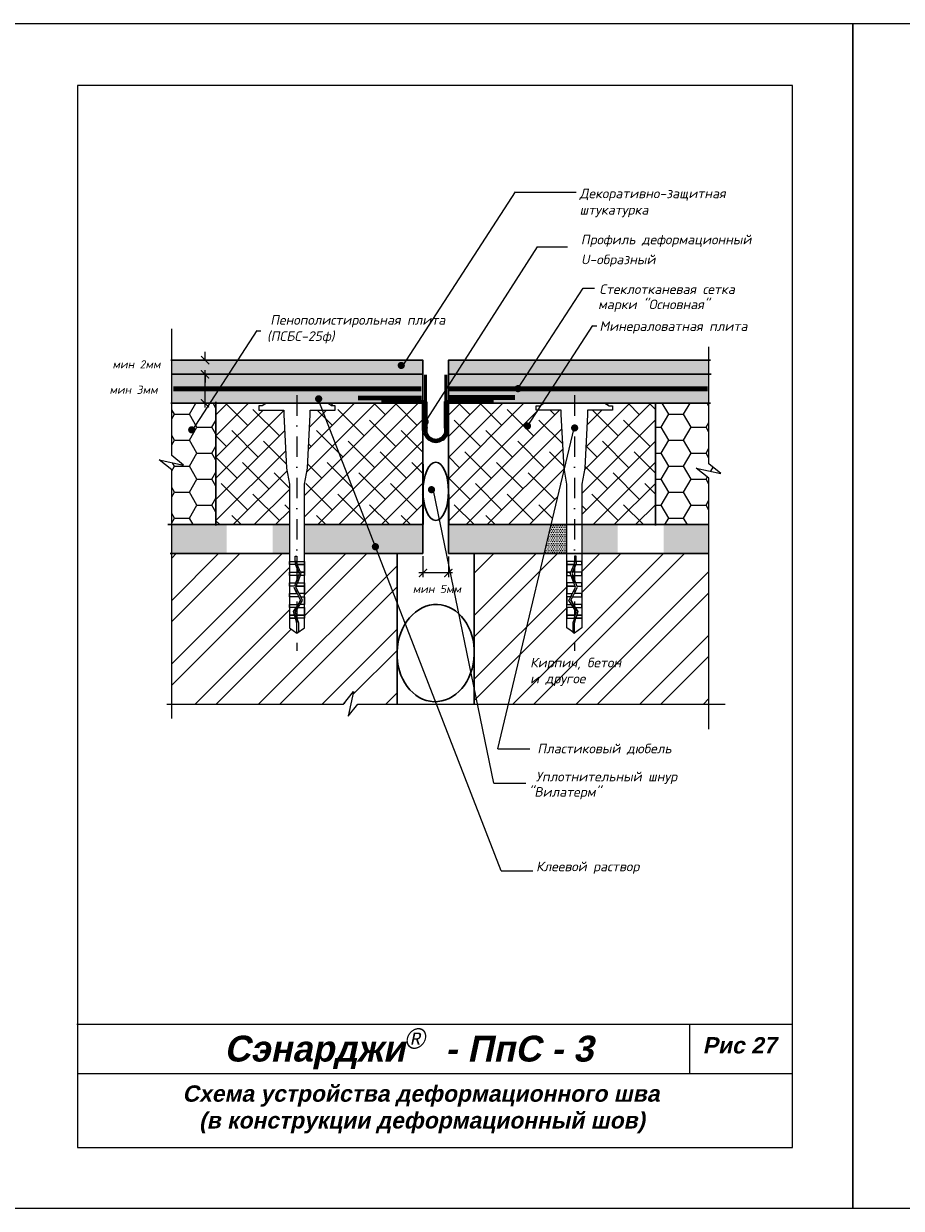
# Model space of a CAD drawing. Header units: inches. Extents: x 47 to 4151, y -1120 to 1902.
# Tile 72 of 93: x 1314 to 1529, y 949 to 1239. Entities that reach past the tile are written whole.
import ezdxf

# ---------------------------------------------------------------- set-up
doc = ezdxf.new("R2010")
doc.units = ezdxf.units.IN
doc.header["$LTSCALE"] = 10
doc.header["$MEASUREMENT"] = 0
doc.linetypes.add('DASHDOT', pattern=[1, 0.5, -0.25, 0, -0.25])
doc.linetypes.add('HIDDEN', pattern=[0.375, 0.25, -0.125])
doc.layers.add('dim', color=160, linetype='Continuous', lineweight=15)
doc.layers.add('Layer1', color=108, linetype='Continuous', lineweight=30)
for name, color, linetype in [('DUBEL', 142, 'Continuous'), ('hatch', 240, 'Continuous'), ('ndp', 242, 'Continuous'), ('ramka', 248, 'Continuous')]:
    doc.layers.add(name, color=color, linetype=linetype)
doc.layers.add('list', color=5, linetype='Continuous', plot=False)
doc.styles.add('ndp', font='ARIALBD.TTF', dxfattribs={"oblique": 12})
doc.styles.add('style2', font='romans.shx', dxfattribs={"oblique": 12})
doc.dimstyles.new('1', dxfattribs={"dimtxt": 2, "dimasz": 2, "dimexe": 1, "dimexo": 0.7, "dimgap": 2, "dimtad": 0, "dimtih": 1, "dimtoh": 1, "dimdec": 4, "dimzin": 0, "dimdsep": 46, "dimtxsty": 'style2', "dimblk": 'ARCHTICK', "dimcen": 1.5, "dimdle": 1, "dimadec": 0, "dimazin": 0, "dimtfac": 1, "dimtdec": 4, "dimtofl": 0, "dimtmove": 0, "dimatfit": 2, "dimldrblk": 'DOTSMALL', "dimfxl": 1, "dimtolj": 1, "dimtzin": 0, "dimarcsym": 0})
pattern_1 = [(0, (839.3716, 1349.6282), (5.498905, 3.174794), [3.665937, -7.331874]), (120, (839.3716, 1349.6282), (-5.498905, 3.174794), [3.665937, -7.331874]), (60, (839.3716, 1349.6282), (1e-08, 6.349589), [-7.331874, 3.665937])]
pattern_2 = [(45, (1075.834, 2192.116), (-7.77663, 7.77663), []), (45, (1081.018, 2192.116), (-7.77663, 7.77663), [])]

# ---------------------------------------------------------------- blocks, each defined once
blk = doc.blocks.new('_ArchTick')
at = {"layer": 'DUBEL', "color": 0, "const_width": 0.15}
blk.add_lwpolyline([(-0.5, -0.5), (0.5, 0.5)], dxfattribs=at)
blk = doc.blocks.new('*D271')
at = {"layer": 'Defpoints', "color": 0}
for p in [(1358.26, 1156.53), (1359.26, 1156.53), (1359.26, 1153.07)]:
    blk.add_point(p, dxfattribs=at)
at = {"layer": 'dim', "color": 0, "lineweight": -2}
for p, q in [((1358.26, 1156.53), (1358.26, 1158.53)), ((1358.56, 1156.53), (1357.26, 1156.53)), ((1358.56, 1153.07), (1357.26, 1153.07)), ((1358.26, 1153.07), (1358.26, 1151.07))]:
    blk.add_line(p, q, dxfattribs=at)
at = {"layer": 'dim', "color": 0, "lineweight": -2, "xscale": 2, "yscale": 2, "zscale": 2}
for p, rotation in [((1358.26, 1156.53), 270), ((1358.26, 1153.07), 90)]:
    blk.add_blockref('_ArchTick', p, dxfattribs=dict(at, rotation=rotation))
at = {"layer": 'dim', "color": 0, "insert": (1341.46, 1155.51), "char_height": 2, "attachment_point": 5, "style": 'style2'}
blk.add_mtext('\\A1;{\\fRomanS|b0|i0|c204|p2;мин 2мм}', dxfattribs=at)
blk = doc.blocks.new('_DotSmall')
at = {"layer": 'DUBEL', "color": 0, "const_width": 0.5}
blk.add_lwpolyline([(-0.0625, 0, 1), (0.0625, 0, 1)], format="xyb", close=True, dxfattribs=at)
blk = doc.blocks.new('*D270')
at = {"layer": 'Defpoints', "color": 0}
for p in [(1357.16, 1153.07), (1357.16, 1145.97), (1358.22, 1145.97)]:
    blk.add_point(p, dxfattribs=at)
at = {"layer": 'dim', "color": 0, "lineweight": -2}
for p, q in [((1357.86, 1153.07), (1359.22, 1153.07)), ((1358.22, 1154.07), (1358.22, 1144.97)), ((1357.86, 1145.97), (1359.22, 1145.97))]:
    blk.add_line(p, q, dxfattribs=at)
at = {"layer": 'dim', "color": 0, "lineweight": -2, "xscale": 2, "yscale": 2, "zscale": 2}
for p, rotation in [((1358.22, 1153.07), 90), ((1358.22, 1145.97), 270)]:
    blk.add_blockref('_ArchTick', p, dxfattribs=dict(at, rotation=rotation))
at = {"layer": 'dim', "color": 0, "insert": (1340.74, 1149.28), "char_height": 2, "attachment_point": 5, "style": 'style2'}
blk.add_mtext('\\A1;{\\fRomanS|b0|i0|c204|p2;мин 3мм}', dxfattribs=at)
blk = doc.blocks.new('*D269')
at = {"layer": 'Defpoints', "color": 0}
for p in [(1411.59, 1109.23), (1417.83, 1109.16), (1411.59, 1104.43)]:
    blk.add_point(p, dxfattribs=at)
at = {"layer": 'dim', "color": 0, "lineweight": -2}
for p, q in [((1411.59, 1108.53), (1411.59, 1103.43)), ((1417.83, 1108.46), (1417.83, 1103.43)), ((1418.83, 1104.43), (1410.59, 1104.43))]:
    blk.add_line(p, q, dxfattribs=at)
at = {"layer": 'dim', "color": 0, "lineweight": -2, "xscale": 2, "yscale": 2, "zscale": 2, "rotation": 180}
blk.add_blockref('_ArchTick', (1411.59, 1104.43), dxfattribs=at)
at = {"layer": 'dim', "color": 0, "lineweight": -2, "xscale": 2, "yscale": 2, "zscale": 2}
blk.add_blockref('_ArchTick', (1417.83, 1104.43), dxfattribs=at)
at = {"layer": 'dim', "color": 0, "insert": (1415.01, 1100.52), "char_height": 2, "attachment_point": 5, "style": 'style2'}
blk.add_mtext('\\A1;{\\fRomanS|b0|i0|c204|p2;мин 5мм}', dxfattribs=at)

msp = doc.modelspace()

# ---------------------------------------------------------------- hatches: boundary and pattern name
at = {"layer": 'dim'}
h = msp.add_hatch(dxfattribs=at)
h.set_pattern_fill('DOTS', color=1, scale=7, style=0)
h.paths.add_polyline_path([(1411.585923, 1153.073116), (1363.95561, 1153.073116), (1359.351074, 1145.974515), (1377.332693, 1145.974515), (1388.194534, 1145.974515), (1411.585923, 1145.974515)])
h.paths.add_polyline_path([(1437.017624, 1153.073116), (1419.70369, 1153.073116), (1417.828194, 1150.169133), (1417.828194, 1149.523815), (1434.427963, 1149.523815, -0.5434053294), (1435.009946, 1149.977972)])
h.paths.add_polyline_path([(1363.578342, 1116.262098), (1350.117017, 1116.262098), (1350.117017, 1109.163497), (1363.578342, 1109.163497)])
h.paths.add_polyline_path([(1378.887071, 1116.262098), (1374.831744, 1116.262098), (1374.831744, 1109.163497), (1378.887071, 1109.163497)])
h.paths.add_polyline_path([(1411.585923, 1116.262098), (1382.612767, 1116.262098), (1382.612767, 1109.163497), (1400.592407, 1109.163497), (1400.094102, 1110.44851, -0.0832334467), (1399.950649, 1110.424463, -1), (1399.950649, 1111.304288, -0.8463240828), (1400.094102, 1110.44851), (1400.592407, 1109.163497), (1411.585923, 1109.163497)])
h.paths.add_polyline_path([(1442.97529, 1116.262098), (1417.828194, 1116.262098), (1417.828194, 1109.163497), (1441.287362, 1109.163497)])
h.paths.add_polyline_path([(1459.232208, 1116.262098), (1450.527045, 1116.262098), (1450.527045, 1109.163497), (1459.232208, 1109.163497)])
h = msp.add_hatch(dxfattribs=at)
h.set_pattern_fill('DOTS', color=1, scale=7, style=0)
h.paths.add_polyline_path([(1363.95561, 1153.073116), (1350.117017, 1153.073116), (1350.117017, 1145.974515), (1359.351074, 1145.974515)])
h.paths.add_polyline_path([(1445.361224, 1153.073116), (1437.017624, 1153.073116), (1435.009946, 1149.977972, -0.3440063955), (1435.304431, 1149.523815), (1443.058956, 1149.523815)])
h.paths.add_polyline_path([(1443.058956, 1149.523815), (1435.304431, 1149.523815, -0.3888441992), (1434.866197, 1149.122296, -1), (1434.866197, 1150.002121, -0.0834129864), (1435.009946, 1149.977972), (1437.017624, 1153.073116), (1419.70369, 1153.073116), (1417.828194, 1150.169133), (1417.828194, 1145.974515), (1440.756688, 1145.974515)])
h.paths.add_polyline_path([(1419.70369, 1153.073116), (1417.828194, 1153.073116), (1417.828194, 1150.169133)])
h = msp.add_hatch(dxfattribs=at)
h.set_pattern_fill('DOTS', color=1, scale=7, style=0)
h.paths.add_polyline_path([(1481.611423, 1153.073116), (1445.361224, 1153.073116), (1440.756688, 1145.974515), (1481.611423, 1145.974515)])
h.paths.add_polyline_path([(1481.611423, 1116.262098), (1470.485609, 1116.262098), (1470.485609, 1109.163497), (1481.611423, 1109.163497)])
h = msp.add_hatch(dxfattribs=at)
h.set_pattern_fill('ANSI38', color=1, scale=29.3275, style=0)
h.paths.add_polyline_path([(1377.530169, 1143.187848), (1377.530169, 1144.323942), (1371.421504, 1144.323942), (1371.421504, 1145.344805), (1372.263134, 1145.344805), (1373.305304, 1145.974515), (1360.922641, 1145.974515), (1360.922641, 1116.262098), (1378.887071, 1116.262098), (1378.887071, 1126.168693), (1378.211514, 1130.131342)])
h.paths.add_polyline_path([(1411.551164, 1145.974515), (1388.194534, 1145.974515), (1389.236704, 1145.344805), (1390.078334, 1145.344805), (1390.078334, 1144.323942), (1383.969669, 1144.323942), (1383.969669, 1143.187848), (1383.288324, 1130.131342), (1382.612767, 1126.168693), (1382.612767, 1116.262098), (1411.585923, 1116.262098), (1411.585923, 1126.938262)])
h.paths.add_polyline_path([(1446.187331, 1129.770371), (1446.125793, 1130.131342), (1445.444447, 1143.187848), (1445.444447, 1144.323942), (1439.686037, 1144.323942), (1437.396761, 1140.794671, -0.7608202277), (1437.170575, 1139.977449, -1), (1437.170575, 1140.857274, -0.1358342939), (1437.396761, 1140.794671), (1439.686037, 1144.323942), (1439.335782, 1144.323942), (1439.335782, 1145.344805), (1440.177412, 1145.344805), (1440.458324, 1145.51454), (1440.756688, 1145.974515), (1417.828194, 1145.974515), (1417.828194, 1129.328657), (1417.895508, 1116.262098), (1442.97529, 1116.262098)])
h.paths.add_polyline_path([(1468.507493, 1145.974515), (1456.108812, 1145.974515), (1457.150982, 1145.344805), (1457.992612, 1145.344805), (1457.992612, 1144.323942), (1451.883947, 1144.323942), (1451.883947, 1143.187848), (1451.202602, 1130.131342), (1450.527045, 1126.168693), (1450.527045, 1116.262098), (1468.507493, 1116.262098)])
h = msp.add_hatch(dxfattribs=at)
h.set_pattern_fill('DOTS', color=1, scale=7, style=0)
h.set_pattern_definition([(0, (-210, 0), (0.21875, 0.4375), [0, -0.4375])])
h.paths.add_polyline_path([(1446.801349, 1116.262098), (1442.97529, 1116.262098), (1441.287362, 1109.163497), (1446.801349, 1109.163497)])
at = {"layer": 'hatch'}
h = msp.add_hatch(dxfattribs=at)
h.set_pattern_fill('AR-CONC', color=1, scale=0.293275, angle=90, style=0)
h.set_pattern_definition([(140, (839.3716, 1349.6282), (0.1840363, 2.1035444), [0.219956, -2.419518]), (85, (839.3716, 1349.6282), (-2.205991, -0.406923), [0.175965, -1.9356146]), (190.4514, (839.387, 1349.8035), (-2.0219534, 1.696623), [0.186934, -2.056274]), (136.1842, (838.785, 1349.6282), (0.485426, 3.129951), [0.329934, -3.629277]), (186.6356, (838.8255, 1349.889), (-2.856844, 2.741131), [0.280401, -3.08441]), (81.1842, (838.785, 1349.6282), (-2.856846, 2.74113), [0.263947, -2.903422]), (111, (838.9317, 1349.9215), (1.1807803, 1.750579), [0.219956, -2.419518]), (56, (838.9317, 1349.9215), (-2.1266834, 0.713583), [0.175965, -1.9356146]), (161.4514, (839.0301, 1350.0674), (-0.945901, 2.4641624), [0.186934, -2.056274]), (127.5, (839.3716, 1349.62824), (-0.97629425, 0.0356618), [0, -1.9121526, 0, -1.964942, 0, -1.9429465]), (97.5, (839.3716, 1349.6282), (-1.1567107, 0.771517), [0, -1.1203103, 0, -1.8681614, 0, -0.7405192]), (57.5, (839.3716, 1348.9742), (0.0661478, 1.5655674), [0, -0.7331874, 0, -2.2875445, 0, -3.0353956]), (47.5, (839.3716, 1348.681), (-0.2935828, 1.710339), [0, -0.9531436, 0, -1.5191642, 0, -2.1555708])])
h.paths.add_polyline_path([(1481.611423, 1156.528571), (1430.539315, 1156.528571), (1428.300527, 1153.073116), (1481.611423, 1153.073116)])
h.paths.add_polyline_path([(1430.539315, 1156.528571), (1417.828194, 1156.528571), (1417.828194, 1153.073116), (1428.300527, 1153.073116)])
h.paths.add_polyline_path([(1411.585923, 1156.528571), (1398.348878, 1156.528571), (1400.788277, 1153.073116), (1411.585923, 1153.073116)])
h.paths.add_polyline_path([(1398.348878, 1156.528571), (1350.117017, 1156.528571), (1350.117017, 1153.073116), (1400.788277, 1153.073116)])
h = msp.add_hatch(dxfattribs=at)
h.set_pattern_fill('HONEY', color=1, scale=29.327494, style=0)
h.set_pattern_definition(pattern_1)
h.paths.add_polyline_path([(1360.922641, 1145.974515), (1350.117017, 1145.974515), (1350.117017, 1133.168438), (1353.003355, 1130.796456), (1347.002343, 1132.108618), (1350.117017, 1129.653885), (1350.117017, 1116.262098), (1360.922641, 1116.262098)])
h.paths.add_polyline_path([(1340.077182, 1145.116029), (1354.716423, 1145.116029), (1354.716423, 1142.097632), (1340.077182, 1142.097632)], flags=9)
h = msp.add_hatch(dxfattribs=at)
h.set_pattern_fill('HONEY', color=1, scale=29.327494, style=0)
h.set_pattern_definition(pattern_1)
h.paths.add_polyline_path([(1481.611423, 1131.182767), (1481.611423, 1145.974515), (1468.507493, 1145.974515), (1468.507493, 1116.262098), (1481.611423, 1116.262098), (1481.611423, 1127.668215), (1478.49675, 1130.122947), (1484.497762, 1128.810786)])
h = msp.add_hatch(dxfattribs=at)
h.set_pattern_fill('ANSI32', color=1, scale=29.327494, style=0)
h.set_pattern_definition(pattern_2)
edge = h.paths.add_edge_path()
edge.add_line((1380.749919, 1089.672261), (1378.887071, 1091.014967))
edge.add_line((1378.887071, 1091.014967), (1378.887071, 1093.341718))
edge.add_line((1378.887071, 1093.341718), (1378.887071, 1094.120941))
edge.add_line((1378.887071, 1094.120941), (1378.887071, 1096.748167))
edge.add_line((1378.887071, 1096.748167), (1378.887071, 1099.375392))
edge.add_line((1378.887071, 1099.375392), (1378.887071, 1102.002618))
edge.add_line((1378.887071, 1102.002618), (1378.887071, 1104.629843))
edge.add_line((1378.887071, 1104.629843), (1378.887071, 1107.257069))
edge.add_line((1378.887071, 1107.257069), (1378.887071, 1109.163497))
edge.add_line((1378.887071, 1109.163497), (1350.117017, 1109.163497))
edge.add_line((1350.117017, 1109.163497), (1350.117017, 1072.297904))
edge.add_line((1350.117017, 1072.297904), (1392.170339, 1072.297904))
edge.add_line((1392.170339, 1072.297904), (1394.625072, 1075.412577))
edge.add_line((1394.625072, 1075.412577), (1393.31291, 1069.411565))
edge.add_line((1393.31291, 1069.411565), (1395.684892, 1072.297904))
edge.add_line((1395.684892, 1072.297904), (1405.258594, 1072.297904))
edge.add_line((1405.258594, 1072.297904), (1405.258594, 1084.110383))
edge.add_ellipse((1414.707058, 1084.818261), major_axis=(-0.41083, -11.899506), ratio=0.7940215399, start_angle=270, end_angle=274.97943494, ccw=False)
edge.add_line((1405.258594, 1085.144469), (1405.258594, 1109.163497))
edge.add_line((1405.258594, 1109.163497), (1382.612767, 1109.163497))
edge.add_line((1382.612767, 1109.163497), (1382.612767, 1107.257069))
edge.add_line((1382.612767, 1107.257069), (1382.612767, 1106.477846))
edge.add_line((1382.612767, 1106.477846), (1382.612767, 1103.85062))
edge.add_line((1382.612767, 1103.85062), (1382.612767, 1101.223395))
edge.add_line((1382.612767, 1101.223395), (1382.612767, 1099.375392))
edge.add_line((1382.612767, 1099.375392), (1382.612767, 1096.748167))
edge.add_line((1382.612767, 1096.748167), (1382.612767, 1093.341718))
edge.add_line((1382.612767, 1093.341718), (1382.612767, 1091.014967))
edge.add_line((1382.612767, 1091.014967), (1380.749919, 1089.672261))
h.paths.add_polyline_path([(1389.32377, 1100.654907), (1405.889424, 1100.654907), (1405.889424, 1097.63651), (1389.32377, 1097.63651)], flags=9)
h = msp.add_hatch(dxfattribs=at)
h.set_pattern_fill('ANSI32', color=1, scale=29.327494, style=0)
h.set_pattern_definition(pattern_2)
h.paths.add_polyline_path([(1481.611423, 1109.163497), (1450.527045, 1109.163497), (1450.527045, 1107.257069), (1450.527045, 1106.477846), (1450.527045, 1104.629843), (1450.527045, 1103.85062), (1450.527045, 1102.002618), (1450.527045, 1101.223395), (1450.527045, 1099.375392), (1450.527045, 1098.596169), (1450.527045, 1096.748167), (1450.527045, 1095.968944), (1450.527045, 1094.120941), (1450.527045, 1093.341718), (1450.527045, 1091.014967), (1448.664197, 1089.672261), (1448.268766, 1089.95728), (1447.268203, 1090.678468), (1424.155522, 1084.095898), (1424.155522, 1072.297904), (1481.611423, 1072.297904)])
edge = h.paths.add_edge_path()
edge.add_line((1446.801349, 1095.968944), (1446.801349, 1096.748167))
edge.add_line((1446.801349, 1096.748167), (1446.801349, 1098.596169))
edge.add_line((1446.801349, 1098.596169), (1446.801349, 1099.375392))
edge.add_line((1446.801349, 1099.375392), (1446.801349, 1102.002618))
edge.add_line((1446.801349, 1102.002618), (1446.801349, 1103.85062))
edge.add_line((1446.801349, 1103.85062), (1446.801349, 1106.477846))
edge.add_line((1446.801349, 1106.477846), (1446.801349, 1107.257069))
edge.add_line((1446.801349, 1107.257069), (1446.801349, 1109.163497))
edge.add_line((1446.801349, 1109.163497), (1424.155522, 1109.163497))
edge.add_line((1424.155522, 1109.163497), (1424.155522, 1085.52614))
edge.add_ellipse((1414.707058, 1084.818261), major_axis=(-0.41083, -11.899506), ratio=0.7940215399, start_angle=90, end_angle=94.97943494, ccw=False)
edge.add_line((1424.155522, 1084.492054), (1424.155522, 1084.095898))
edge.add_line((1424.155522, 1084.095898), (1447.268203, 1090.678468))
edge.add_line((1447.268203, 1090.678468), (1446.801349, 1091.014967))
edge.add_line((1446.801349, 1091.014967), (1446.801349, 1093.341718))
edge.add_line((1446.801349, 1093.341718), (1446.801349, 1095.968944))
h.paths.add_polyline_path([(1437.15653, 1079.930435), (1465.981267, 1079.597968), (1466.978667, 1084.290367), (1438.15393, 1084.622834)], flags=24)
h.paths.add_polyline_path([(1437.393605, 1076.168254), (1454.431482, 1075.918904), (1455.179532, 1079.438203), (1438.141655, 1079.687553)], flags=24)
h.paths.add_polyline_path([(1423.327458, 1100.993504), (1439.893112, 1100.993504), (1439.893112, 1097.975107), (1423.327458, 1097.975107)], flags=9)

# ---------------------------------------------------------------- linework, layer by layer
at = {"layer": 'DUBEL', "linetype": 'DASHDOT'}
for p, q in [((1380.749919, 1147.927312), (1380.749919, 1085.359713)), ((1448.664197, 1147.927312), (1448.664197, 1085.359713))]:
    msp.add_line(p, q, dxfattribs=at)
at = {"layer": 'DUBEL', "linetype": 'HIDDEN', "const_width": 1.1731}
for points in [[(1407.653786, 1149.523815), (1411.224931, 1149.523815), (1411.224931, 1149.523815), (1350.45218, 1149.523815)], [(1417.958789, 1149.523815), (1417.958789, 1149.523815), (1417.958789, 1149.523815), (1481.281757, 1149.523815)], [(1395.718418, 1147.258679), (1395.718418, 1147.258679), (1395.718418, 1147.258679), (1411.300564, 1147.258679)], [(1418.034956, 1147.374994), (1418.034956, 1147.374994), (1418.034956, 1147.374994), (1434.097281, 1147.374994)]]:
    msp.add_lwpolyline(points, dxfattribs=at)
at = {"layer": 'DUBEL'}
for points in [[(1383.969669, 1143.187848), (1383.969669, 1144.323942), (1390.078334, 1144.323942), (1390.078334, 1145.344805), (1389.236704, 1145.344805), (1388.194534, 1145.974515), (1373.305304, 1145.974515), (1372.263134, 1145.344805), (1371.421504, 1145.344805), (1371.421504, 1144.323942), (1377.530169, 1144.323942), (1377.530169, 1143.187848), (1378.211514, 1130.131342), (1378.887071, 1126.168693), (1378.887071, 1107.257069), (1380.335039, 1107.257069), (1380.335039, 1108.547471), (1380.730469, 1108.547471), (1380.730469, 1107.257069), (1380.335039, 1107.257069), (1382.612767, 1107.257069), (1382.612767, 1106.477846), (1380.809619, 1106.477846), (1380.730469, 1106.654442), (1380.749919, 1107.257069), (1380.335039, 1107.257069), (1380.335039, 1106.569879), (1380.376287, 1106.477846), (1378.887071, 1106.477846), (1378.887071, 1107.257069), (1378.887071, 1104.629843), (1381.204553, 1104.629843), (1380.376287, 1106.477846), (1381.322673, 1104.366298), (1381.133609, 1103.85062), (1378.887071, 1103.85062), (1378.887071, 1104.629843), (1378.887071, 1102.002618), (1380.456073, 1102.002618), (1381.133609, 1103.85062), (1380.170385, 1101.223395), (1378.887071, 1101.223395), (1378.887071, 1102.002618), (1378.887071, 1099.375392), (1380.749919, 1099.375392), (1380.051343, 1100.898702), (1381.217501, 1098.596169), (1378.887071, 1098.596169), (1378.887071, 1099.375392), (1378.887071, 1096.748167), (1380.749919, 1096.748167), (1381.021843, 1096.748167), (1381.644533, 1097.753011), (1381.217501, 1098.596169), (1381.644533, 1097.753011), (1380.538968, 1095.968944), (1378.887071, 1095.968944), (1378.887071, 1096.748167), (1378.887071, 1094.120941), (1380.174147, 1094.120941), (1379.922165, 1094.9736), (1380.538968, 1095.968944), (1379.922165, 1094.9736), (1380.174147, 1094.120941), (1378.887071, 1094.120941), (1378.887071, 1093.341718), (1380.404428, 1093.341718), (1380.174147, 1094.120941), (1380.404428, 1093.341718), (1378.887071, 1093.341718), (1378.887071, 1091.014967), (1380.749919, 1089.672261), (1380.749919, 1092.172643), (1380.404428, 1093.341718), (1380.749919, 1093.341718), (1381.14535, 1092.22985), (1381.14535, 1089.95728), (1380.749919, 1089.672261), (1382.612767, 1091.014967), (1382.612767, 1093.341718), (1380.816764, 1093.341718), (1380.586484, 1094.120941), (1382.612767, 1094.120941), (1380.749919, 1094.120941), (1380.586484, 1094.120941), (1380.351572, 1094.915838), (1381.004168, 1095.968944), (1382.612767, 1095.968944), (1382.612767, 1093.341718), (1382.612767, 1096.748167), (1381.487044, 1096.748167), (1381.004168, 1095.968944), (1382.097657, 1097.733523), (1381.660755, 1098.596169), (1382.612767, 1098.596169), (1382.612767, 1096.748167), (1382.612767, 1099.375392), (1381.266104, 1099.375392), (1381.660755, 1098.596169), (1380.481786, 1100.923997), (1380.877243, 1102.002618), (1382.612767, 1102.002618), (1382.612767, 1099.375392), (1382.612767, 1101.223395), (1380.749919, 1101.223395), (1380.591555, 1101.223395), (1382.612767, 1101.223395), (1382.612767, 1103.85062), (1381.554779, 1103.85062), (1380.877243, 1102.002618), (1381.749315, 1104.381224), (1381.637885, 1104.629843), (1382.612767, 1104.629843), (1381.637885, 1104.629843), (1380.809619, 1106.477846), (1382.612767, 1106.477846), (1382.612767, 1103.85062), (1382.612767, 1107.257069), (1382.612767, 1126.168693), (1383.288324, 1130.131342), (1383.969669, 1143.187848)], [(1445.444447, 1143.187848), (1445.444447, 1144.323942), (1439.335782, 1144.323942), (1439.335782, 1145.344805), (1440.177412, 1145.344805), (1441.219582, 1145.974515), (1456.108812, 1145.974515), (1457.150982, 1145.344805), (1457.992612, 1145.344805), (1457.992612, 1144.323942), (1451.883947, 1144.323942), (1451.883947, 1143.187848), (1451.202602, 1130.131342), (1450.527045, 1126.168693), (1450.527045, 1107.257069), (1449.079077, 1107.257069), (1449.079077, 1108.547471), (1448.683647, 1108.547471), (1448.683647, 1107.257069), (1449.079077, 1107.257069), (1446.801349, 1107.257069), (1446.801349, 1106.477846), (1448.604497, 1106.477846), (1448.683647, 1106.654442), (1448.664197, 1107.257069), (1449.079077, 1107.257069), (1449.079077, 1106.569879), (1449.037829, 1106.477846), (1450.527045, 1106.477846), (1450.527045, 1107.257069), (1450.527045, 1104.629843), (1448.209563, 1104.629843), (1449.037829, 1106.477846), (1448.091443, 1104.366298), (1448.280507, 1103.85062), (1450.527045, 1103.85062), (1450.527045, 1104.629843), (1450.527045, 1102.002618), (1448.958043, 1102.002618), (1448.280507, 1103.85062), (1449.243731, 1101.223395), (1450.527045, 1101.223395), (1450.527045, 1102.002618), (1450.527045, 1099.375392), (1448.664197, 1099.375392), (1449.362773, 1100.898702), (1448.196615, 1098.596169), (1450.527045, 1098.596169), (1450.527045, 1099.375392), (1450.527045, 1096.748167), (1448.664197, 1096.748167), (1448.392273, 1096.748167), (1447.769583, 1097.753011), (1448.196615, 1098.596169), (1447.769583, 1097.753011), (1448.875148, 1095.968944), (1450.527045, 1095.968944), (1450.527045, 1096.748167), (1450.527045, 1094.120941), (1449.239969, 1094.120941), (1449.491951, 1094.9736), (1448.875148, 1095.968944), (1449.491951, 1094.9736), (1449.239969, 1094.120941), (1450.527045, 1094.120941), (1450.527045, 1093.341718), (1449.009688, 1093.341718), (1449.239969, 1094.120941), (1449.009688, 1093.341718), (1450.527045, 1093.341718), (1450.527045, 1091.014967), (1448.664197, 1089.672261), (1448.664197, 1092.172643), (1449.009688, 1093.341718), (1448.664197, 1093.341718), (1448.268766, 1092.22985), (1448.268766, 1089.95728), (1448.664197, 1089.672261), (1446.801349, 1091.014967), (1446.801349, 1093.341718), (1448.597352, 1093.341718), (1448.827632, 1094.120941), (1446.801349, 1094.120941), (1448.664197, 1094.120941), (1448.827632, 1094.120941), (1449.062544, 1094.915838), (1448.409948, 1095.968944), (1446.801349, 1095.968944), (1446.801349, 1093.341718), (1446.801349, 1096.748167), (1447.927073, 1096.748167), (1448.409948, 1095.968944), (1447.316459, 1097.733523), (1447.753361, 1098.596169), (1446.801349, 1098.596169), (1446.801349, 1096.748167), (1446.801349, 1099.375392), (1448.148012, 1099.375392), (1447.753361, 1098.596169), (1448.93233, 1100.923997), (1448.536873, 1102.002618), (1446.801349, 1102.002618), (1446.801349, 1099.375392), (1446.801349, 1101.223395), (1448.664197, 1101.223395), (1448.822561, 1101.223395), (1446.801349, 1101.223395), (1446.801349, 1103.85062), (1447.859337, 1103.85062), (1448.536873, 1102.002618), (1447.664801, 1104.381224), (1447.776231, 1104.629843), (1446.801349, 1104.629843), (1447.776231, 1104.629843), (1448.604497, 1106.477846), (1446.801349, 1106.477846), (1446.801349, 1103.85062), (1446.801349, 1107.257069), (1446.801349, 1126.168693), (1446.125793, 1130.131342), (1445.444447, 1143.187848)]]:
    msp.add_lwpolyline(points, close=True, dxfattribs=at)
at = {"layer": 'hatch'}
for points in [[(1350.117017, 1068.82664), (1350.117017, 1129.653885), (1347.002343, 1132.108618), (1353.003355, 1130.796456), (1350.117017, 1133.168438), (1350.117017, 1164.196606)], [(1481.611423, 1066.191706), (1481.611423, 1127.668215), (1478.49675, 1130.122947), (1484.497762, 1128.810786), (1481.611423, 1131.182767), (1481.611423, 1159.778025)], [(1348.929166, 1072.297904), (1392.170339, 1072.297904), (1394.625072, 1075.412577), (1393.31291, 1069.411565), (1395.684892, 1072.297904), (1485.60958, 1072.297904)]]:
    msp.add_lwpolyline(points, dxfattribs=at)
at = {"layer": 'hatch', "color": 6, "lineweight": 53}
for points in [[(1412.228651, 1152.913169), (1412.225354, 1146.383555), (1401.435988, 1146.383555)], [(1417.219524, 1152.947847), (1417.226975, 1146.418234), (1428.868117, 1146.418234)], [(1411.682857, 1146.360816), (1411.682857, 1139.27387)], [(1417.621301, 1146.357382), (1417.621301, 1139.364264)]]:
    msp.add_lwpolyline(points, dxfattribs=at)
at = {"layer": 'hatch', "color": 3, "lineweight": 80}
for points in [[(1412.194445, 1140.144563), (1412.194445, 1146.360878)], [(1417.30476, 1140.144563), (1417.297429, 1146.387197)]]:
    msp.add_lwpolyline(points, dxfattribs=at)
at = {"layer": 'Layer1'}
for p, q in [((1377.332693, 1145.974515), (1349.89397, 1145.974515)), ((1360.922641, 1146.302618), (1360.922641, 1116.055683)), ((1468.507493, 1146.073013), (1468.507493, 1116.078889)), ((1349.176388, 1116.262098), (1378.887071, 1116.262098)), ((1349.739303, 1109.163497), (1378.887071, 1109.163497)), ((1382.612767, 1109.163497), (1411.585923, 1109.163497)), ((1405.258594, 1109.163497), (1405.258594, 1072.297904)), ((1417.828194, 1109.163497), (1481.612185, 1109.163497)), ((1424.155522, 1109.163497), (1424.155522, 1072.297904))]:
    msp.add_line(p, q, dxfattribs=at)
for points in [[(1411.585923, 1156.528571), (1411.585923, 1156.528571), (1349.897218, 1156.528571)], [(1411.585923, 1153.073116), (1411.585923, 1156.528571), (1368.025721, 1156.528571)], [(1417.828194, 1153.073116), (1417.828194, 1156.528571), (1481.97491, 1156.528571)], [(1411.585923, 1109.163497), (1411.585923, 1153.073116), (1349.992935, 1153.073116)], [(1417.828194, 1109.163497), (1417.828194, 1153.073116), (1482.133776, 1153.073116)], [(1382.612767, 1116.262098), (1411.605416, 1116.262098), (1411.551164, 1145.974515), (1377.332693, 1145.974515)], [(1481.622831, 1116.262098), (1417.895508, 1116.262098), (1417.74244, 1145.974515), (1481.944713, 1145.974515)]]:
    msp.add_lwpolyline(points, dxfattribs=at)
at = {"layer": 'Layer1', "color": 3, "lineweight": 80}
msp.add_arc((1414.749603, 1139.459234), 2.645468, 164.98584902, 15.01415098, dxfattribs=at)
at = {"layer": 'Layer1'}
for centre, major_axis, ratio in [((1414.729028, 1124.414974), (0, -7.140106), 0.4371273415), ((1414.707058, 1084.818261), (-0.41083, -11.899506), 0.7940215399)]:
    msp.add_ellipse(centre, major_axis=major_axis, ratio=ratio, dxfattribs=at)
at = {"layer": 'list'}
for points in [[(1306.866318, 948.900358), (1516.866318, 948.900358), (1516.866318, 1238.900358), (1306.866318, 1238.900358)], [(1516.866318, 948.900358), (1726.866318, 948.900358), (1726.866318, 1238.900358), (1516.866318, 1238.900358)]]:
    msp.add_lwpolyline(points, close=True, dxfattribs=at)
at = {"layer": 'ndp'}
for p, q in [((1434.183275, 1197.707936), (1406.60042, 1155.15563)), ((1434.226272, 1197.642686), (1449.128924, 1197.642686)), ((1439.545644, 1184.308276), (1411.954566, 1141.153485)), ((1439.545644, 1184.308276), (1446.995721, 1184.308276)), ((1450.708321, 1174.179431), (1434.811035, 1149.67132)), ((1450.80425, 1174.162926), (1453.61469, 1174.162926)), ((1370.889184, 1163.762286), (1354.991898, 1139.254175)), ((1370.985113, 1163.745781), (1371.922175, 1163.745781)), ((1453.086972, 1164.983544), (1437.189686, 1140.475433)), ((1453.182901, 1164.967039), (1454.119964, 1164.967039)), ((1430.710146, 1031.496965), (1386.241317, 1146.182086)), ((1429.916472, 1061.343092), (1448.600889, 1139.920616)), ((1428.977001, 1052.977324), (1414.148706, 1124.616789)), ((1429.916474, 1061.343092), (1437.716356, 1061.343092)), ((1428.977004, 1052.977324), (1436.776886, 1052.977324)), ((1430.710148, 1031.496965), (1438.51003, 1031.496965))]:
    msp.add_line(p, q, dxfattribs=at)
at = {"layer": 'ndp', "const_width": 0.879825}
for points in [[(1406.282257, 1154.802433, 1), (1406.282257, 1155.682258, 1)], [(1434.866197, 1149.122296, 1), (1434.866197, 1150.002121, 1)], [(1386.06152, 1146.632822, 1), (1386.06152, 1147.512647, 1)], [(1354.986718, 1139.038946, 1), (1354.986718, 1139.918771, 1)], [(1412.150818, 1141.022963, 1), (1412.150818, 1141.902788, 1)], [(1437.170575, 1139.977449, 1), (1437.170575, 1140.857274, 1)], [(1448.728049, 1139.499565, 1), (1448.728049, 1140.37939, 1)], [(1413.680493, 1124.383636, 1), (1413.680493, 1125.263461, 1)], [(1399.950649, 1110.424463, -1), (1399.950649, 1111.304288, -1)]]:
    msp.add_lwpolyline(points, format="xyb", close=True, dxfattribs=at)
at = {"layer": 'ramka'}
for p, q in [((1501.866318, 993.900358), (1326.866318, 993.900358)), ((1476.866318, 993.900358), (1476.866318, 981.900358)), ((1502.049884, 981.809137), (1327.049884, 981.809137))]:
    msp.add_line(p, q, dxfattribs=at)
msp.add_lwpolyline([(1327.049884, 963.809137), (1502.049884, 963.809137), (1502.049884, 1223.809137), (1327.049884, 1223.809137)], close=True, dxfattribs=at)

# ---------------------------------------------------------------- texts
at = {"layer": 'ndp', "oblique": 12}
for s, height, style, p in [('Декоративно-защитная', 2.34619952, 'style2', (1449.945409, 1196.178396)), ('штукатурка', 2.3461995, 'style2', (1449.945409, 1192.164477)), ('Профиль деформационный', 2.34619952, 'style2', (1450.248939, 1184.891193)), ('U-образный', 2.3461995, 'style2', (1450.281418, 1180.014001)), ('Стеклотканевая сетка', 2.34619952, 'style2', (1454.796184, 1172.731339)), ('марки "Основная"', 2.34619952, 'style2', (1454.458074, 1169.016931)), ('Пенополистирольная плита', 2.34619952, 'style2', (1374.214471, 1165.209771)), ('Минераловатная плита', 2.34619952, 'style2', (1454.796184, 1163.68339)), ('(ПСБС-25ф)', 2.3461995, 'style2', (1373.412238, 1161.243911)), ('Кирпич, бетон', 2.34619952, 'style2', (1437.824168, 1081.328334)), ('и другое', 2.3461995, 'style2', (1437.824168, 1077.412195)), ('Пластиковый дюбель', 2.34619952, 'style2', (1439.59445, 1060.285307)), ('Уплотнительный шнур', 2.34619952, 'style2', (1439.247251, 1053.414235)), (' "Вилатерм"', 2.34619952, 'style2', (1435.893082, 1049.666327)), ('Клеевой раствор', 2.34619952, 'style2', (1439.286117, 1031.411703)), ('Сэнарджи    - ПпС - 3', 6.33260053, 'ndp', (1362.927837, 984.824696)), ('Рис 27', 4, 'ndp', (1480.069698, 986.80241)), ('Схема устройства деформационного шва', 4, 'ndp', (1352.734877, 974.993501)), ('(в конструкции деформационный шов)', 4, 'ndp', (1356.770992, 968.432551))]:
    msp.add_text(s, height=height, dxfattribs=dict(at, style=style)).set_placement(p)
at = {"layer": 'ndp', "insert": (1406.99064, 992.963781), "char_height": 5, "attachment_point": 1, "style": 'style2'}
msp.add_mtext('{\\fCentury Gothic|b0|i0|c204|p32;®}', dxfattribs=at)

# ---------------------------------------------------------------- dimensions: what is measured, and where the dimension line sits
at = {"layer": 'dim'}
for base, p1, p2, angle, text, picture, middle in [((1358.262521, 1156.528571), (1359.262521, 1153.073116), (1359.262521, 1156.528571), 90, '{\\fRomanS|b0|i0|c204|p2;мин 2мм}', '*D271', (1341.456216, 1155.507499)), ((1358.216423, 1145.974515), (1357.160074, 1153.073116), (1357.160074, 1145.974515), 90, '{\\fRomanS|b0|i0|c204|p2;мин 3мм}', '*D270', (1340.736087, 1149.278586)), ((1411.585923, 1104.434879), (1417.828194, 1109.163497), (1411.585923, 1109.225997), 180, '{\\fRomanS|b0|i0|c204|p2;мин 5мм}', '*D269', (1415.013936, 1100.524951))]:
    dim = msp.add_linear_dim(base=base, p1=p1, p2=p2, angle=angle, text=text, dimstyle='1', override={"dimtmove": 2}, dxfattribs=at)
    dim.commit()
    dim.dimension.update_dxf_attribs({"geometry": picture, "text_midpoint": middle, "dimtype": 160})

doc.saveas('drawing.dxf')
